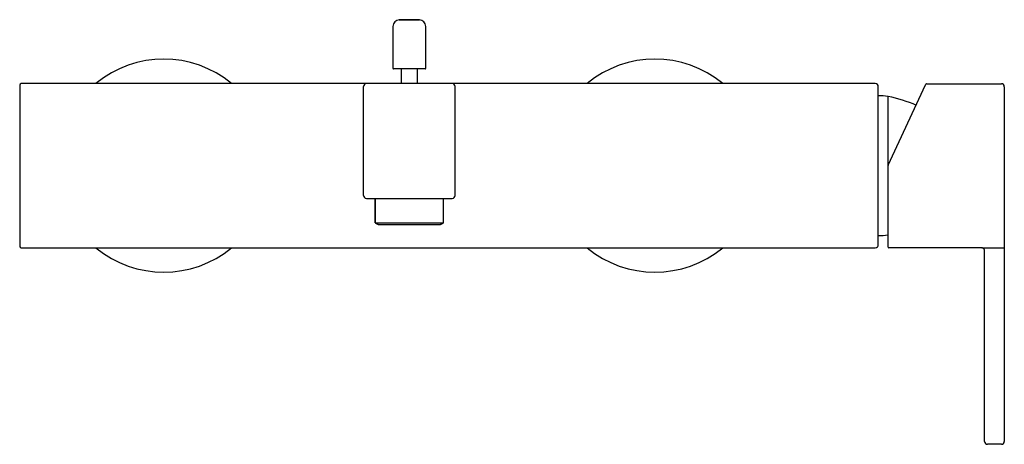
# Model space of a CAD drawing. Header units: millimetres. Extents: x 4134.852 to 4135.152, y 1861.121 to 1861.25.
import ezdxf

# ---------------------------------------------------------------- set-up
doc = ezdxf.new("R2010")
doc.units = ezdxf.units.MM
doc.layers.add('SANINDUSA', color=3, linetype='Continuous')

msp = doc.modelspace()

# ---------------------------------------------------------------- linework, layer by layer
at = {"layer": 'SANINDUSA'}
for p, q in [((4134.96759591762, 1861.250145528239), (4134.973749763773, 1861.250145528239)), ((4134.965672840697, 1861.248147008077), (4134.965672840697, 1861.235404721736)), ((4134.975672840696, 1861.235404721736), (4134.975672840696, 1861.248147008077)), ((4134.975472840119, 1861.235204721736), (4134.965872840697, 1861.235204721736)), ((4134.851672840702, 1861.230204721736), (4134.851672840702, 1861.230087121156)), ((4134.851672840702, 1861.230087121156), (4134.851672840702, 1861.181154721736)), ((4134.955372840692, 1861.230704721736), (4134.852172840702, 1861.230704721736)), ((4134.956672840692, 1861.196604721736), (4134.956672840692, 1861.229804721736)), ((4134.983772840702, 1861.230704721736), (4134.957572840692, 1861.230704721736)), ((4134.984672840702, 1861.196604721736), (4134.984672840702, 1861.229804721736)), ((4135.112972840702, 1861.230704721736), (4134.985972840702, 1861.230704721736)), ((4135.113872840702, 1861.205679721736), (4135.113872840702, 1861.229804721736)), ((4135.116892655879, 1861.205787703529), (4135.128349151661, 1861.230356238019)), ((4135.128349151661, 1861.230356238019), (4135.128440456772, 1861.230552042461)), ((4135.12862171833, 1861.230667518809), (4135.151473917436, 1861.230667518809)), ((4135.152373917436, 1861.229767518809), (4135.152373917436, 1861.18153494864)), ((4135.116872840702, 1861.184593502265), (4135.116872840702, 1861.226765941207)), ((4135.113872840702, 1861.181554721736), (4135.113872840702, 1861.205679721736)), ((4135.116873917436, 1861.18102621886), (4135.116873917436, 1861.205703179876)), ((4134.957572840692, 1861.195704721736), (4134.983772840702, 1861.195704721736)), ((4134.960195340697, 1861.188282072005), (4134.960195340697, 1861.195704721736)), ((4134.981150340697, 1861.188282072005), (4134.981150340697, 1861.195704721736)), ((4134.960195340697, 1861.188282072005), (4134.970853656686, 1861.188282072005)), ((4134.961195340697, 1861.187704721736), (4134.970836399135, 1861.187704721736)), ((4134.970836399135, 1861.187704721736), (4134.980150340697, 1861.187704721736)), ((4134.970853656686, 1861.188282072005), (4134.981150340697, 1861.188282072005)), ((4134.852172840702, 1861.180654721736), (4135.112972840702, 1861.180654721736)), ((4135.116873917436, 1861.181015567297), (4135.116873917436, 1861.18102621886)), ((4135.116873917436, 1861.180817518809), (4135.116873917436, 1861.181015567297)), ((4135.145473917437, 1861.180617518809), (4135.117073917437, 1861.180617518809)), ((4135.145473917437, 1861.180617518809), (4135.152373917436, 1861.180617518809)), ((4135.152373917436, 1861.18153494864), (4135.152373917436, 1861.180226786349)), ((4135.146373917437, 1861.132667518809), (4135.146373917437, 1861.179717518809)), ((4135.152373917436, 1861.180226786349), (4135.152373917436, 1861.132667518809)), ((4135.146373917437, 1861.121567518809), (4135.146373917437, 1861.132667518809)), ((4135.152373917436, 1861.132667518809), (4135.152373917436, 1861.121567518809)), ((4135.151473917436, 1861.120667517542), (4135.147273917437, 1861.120667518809))]:
    msp.add_line(p, q, dxfattribs=at)
for centre, radius, start, end in [((4134.967672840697, 1861.248147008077), 0.002000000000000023, 92.2042275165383, 180), ((4134.970672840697, 1861.170204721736), 0.08000000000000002, 87.79577248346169, 92.2042275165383), ((4134.973672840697, 1861.248147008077), 0.002000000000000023, 0, 87.79577248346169), ((4134.895672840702, 1861.205679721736), 0.03249999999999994, 50.35388886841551, 129.6461111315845), ((4135.045672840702, 1861.205679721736), 0.03249999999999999, 50.35388886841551, 129.6461111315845), ((4134.965872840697, 1861.235404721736), 0.0001999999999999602, 180, 270), ((4134.975472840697, 1861.235404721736), 0.0001999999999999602, 270, 0), ((4134.852172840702, 1861.230204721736), 0.0004999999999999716, 90, 180), ((4134.957572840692, 1861.229804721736), 0.0009000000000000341, 90, 180), ((4134.983772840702, 1861.229804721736), 0.0009000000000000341, 0, 90), ((4135.112972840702, 1861.229804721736), 0.0009000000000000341, 0, 90), ((4135.12862171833, 1861.230467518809), 0.000199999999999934, 90, 154.9999999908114), ((4135.151473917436, 1861.229767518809), 0.000899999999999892, 0, 90), ((4135.114065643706, 1861.212030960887), 0.01500000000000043, 79.21369812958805, 90.73647352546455), ((4135.109386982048, 1861.187472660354), 0.03999999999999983, 66.12160940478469, 79.21369812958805), ((4135.117073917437, 1861.205703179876), 0.0002000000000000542, 154.9999999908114, 180), ((4134.957572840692, 1861.196604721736), 0.0009000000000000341, 180, 270), ((4134.983772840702, 1861.196604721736), 0.0009000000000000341, 270, 0), ((4135.114065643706, 1861.199328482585), 0.01500000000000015, 269.2635264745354, 280.786301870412), ((4134.852172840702, 1861.181154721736), 0.0004999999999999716, 180, 270), ((4134.895672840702, 1861.205679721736), 0.03250000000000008, 230.3538888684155, 309.6461111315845), ((4135.045672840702, 1861.205679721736), 0.03249999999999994, 230.3538888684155, 309.6461111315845), ((4135.117073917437, 1861.180817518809), 0.0002000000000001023, 180, 270), ((4135.145473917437, 1861.179717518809), 0.0009000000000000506, 0, 16.43493998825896), ((4135.147273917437, 1861.121567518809), 0.0009000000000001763, 180, 270), ((4135.151473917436, 1861.121567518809), 0.000899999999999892, 270, 0)]:
    msp.add_arc(centre, radius, start, end, dxfattribs=at)
for points in [[(4134.968152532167, 1861.235204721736), (4134.968152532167, 1861.230704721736)], [(4134.973193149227, 1861.230704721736), (4134.973193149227, 1861.235204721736)], [(4134.960195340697, 1861.195704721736), (4134.960195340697, 1861.188282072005)], [(4134.981150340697, 1861.188282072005), (4134.981150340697, 1861.195704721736)], [(4134.960195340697, 1861.188282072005), (4134.961195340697, 1861.187704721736)], [(4134.980150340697, 1861.187704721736), (4134.981150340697, 1861.188282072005)]]:
    msp.add_open_spline(points, degree=1, dxfattribs=at)
for points, knots in [([(4134.957572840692, 1861.230704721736), (4134.957572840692, 1861.230704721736), (4134.957528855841, 1861.230704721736), (4134.957350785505, 1861.230704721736), (4134.957218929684, 1861.230704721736), (4134.956855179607, 1861.230704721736), (4134.956623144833, 1861.230704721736), (4134.956197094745, 1861.230704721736), (4134.956045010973, 1861.230704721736), (4134.955715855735, 1861.230704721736), (4134.955546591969, 1861.230704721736), (4134.955372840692, 1861.230704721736)], [0, 0, 0, 0, 0.25, 0.25, 0.5, 0.5, 0.75, 0.75, 0.875, 0.875, 1, 1, 1, 1]), ([(4134.985972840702, 1861.230704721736), (4134.98579933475, 1861.230704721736), (4134.985627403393, 1861.230704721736), (4134.985302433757, 1861.230704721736), (4134.985146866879, 1861.230704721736), (4134.984864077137, 1861.230704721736), (4134.9847337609, 1861.230704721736), (4134.984502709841, 1861.230704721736), (4134.98440038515, 1861.230704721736), (4134.984218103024, 1861.230704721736), (4134.984139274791, 1861.230704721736), (4134.984005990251, 1861.230704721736), (4134.98395090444, 1861.230704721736), (4134.983862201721, 1861.230704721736), (4134.983828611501, 1861.230704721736), (4134.983784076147, 1861.230704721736), (4134.983772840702, 1861.230704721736), (4134.983772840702, 1861.230704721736)], [0, 0, 0, 0, 0.125, 0.125, 0.25, 0.25, 0.375, 0.375, 0.5, 0.5, 0.625, 0.625, 0.75, 0.75, 0.875, 0.875, 1, 1, 1, 1]), ([(4135.112972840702, 1861.180654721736), (4135.113212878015, 1861.180654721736), (4135.11344592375, 1861.180753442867), (4135.113695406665, 1861.18100530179), (4135.113760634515, 1861.181103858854), (4135.113850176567, 1861.181321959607), (4135.113872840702, 1861.181436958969), (4135.113872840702, 1861.181554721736)], [0, 0, 0, 0, 0.4999999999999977, 0.4999999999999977, 0.7499999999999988, 0.7499999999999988, 1, 1, 1, 1]), ([(4135.146337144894, 1861.179972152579), (4135.146317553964, 1861.180027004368), (4135.146286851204, 1861.180112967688), (4135.146196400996, 1861.180264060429), (4135.146055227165, 1861.180420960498), (4135.14586643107, 1861.180538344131), (4135.145694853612, 1861.180592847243), (4135.145576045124, 1861.18061371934), (4135.145512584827, 1861.180616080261), (4135.145473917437, 1861.180617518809)], [0, 0, 0, 0, 0.1341950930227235, 0.2103095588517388, 0.4372089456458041, 0.7066796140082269, 0.8534738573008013, 0.9107192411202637, 1, 1, 1, 1])]:
    msp.add_open_spline(points, degree=3, knots=knots, dxfattribs=at)

doc.saveas('drawing.dxf')
